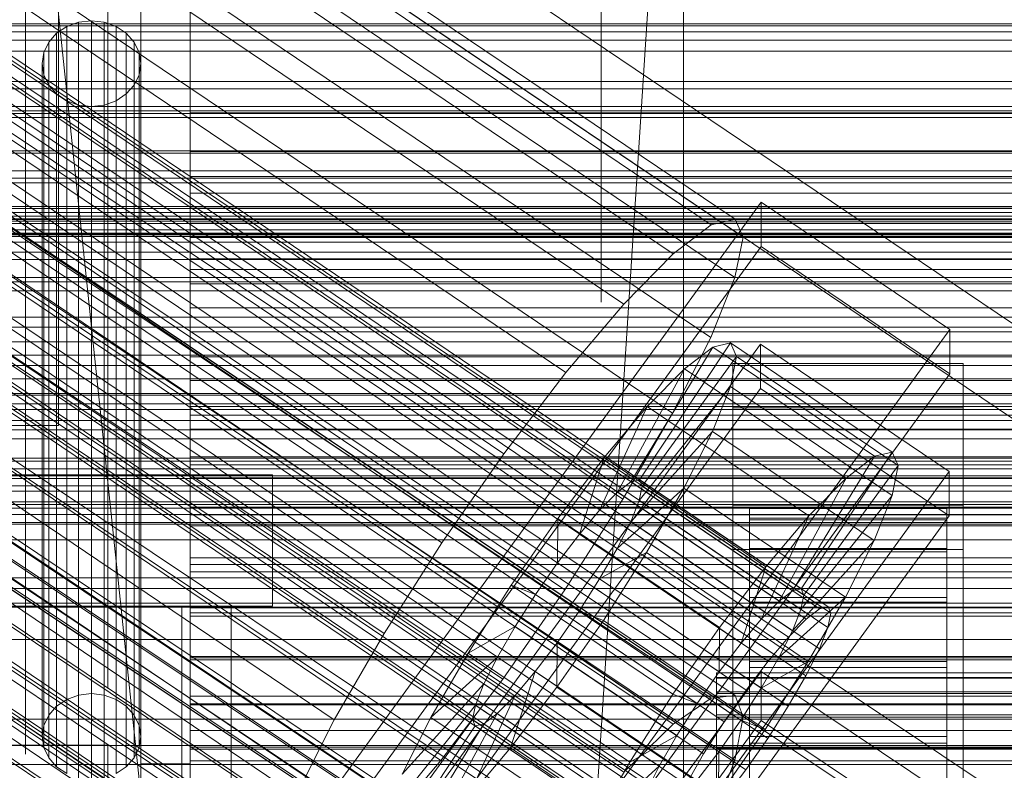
# Model space of a CAD drawing. Header units: millimetres. Extents: x -2233 to 61924, y -68080 to 6847.
# Tile 105 of 256: x -190 to -130, y -34810 to -34764. Entities that reach past the tile are written whole.
import ezdxf

# ---------------------------------------------------------------- set-up
doc = ezdxf.new("R2010")
doc.units = ezdxf.units.MM
for name, color, linetype, lineweight in [('COTAS_O', 1, 'Continuous', 0), ('COTAS_P', 1, 'Continuous', 0), ('frontal_bajante_movil', 7, 'Continuous', 0), ('frontal_C01', 7, 'Continuous', 0), ('frontal_C02', 7, 'Continuous', 0), ('frontal_C03', 7, 'Continuous', 0), ('frontal_C05', 7, 'Continuous', 0), ('frontal_mezcladora', 7, 'Continuous', 0)]:
    doc.layers.add(name, color=color, linetype=linetype, lineweight=lineweight)
doc.dimstyles.new('R19_100', dxfattribs={"dimtxt": 250, "dimasz": 150, "dimexe": 150, "dimexo": 80, "dimgap": 100, "dimtad": 1, "dimtih": 1, "dimtoh": 1, "dimdsep": 46, "dimcen": 0.09, "dimadec": 0, "dimazin": 0, "dimtfac": 1, "dimtdec": 4, "dimtofl": 0, "dimtmove": 0, "dimatfit": 3, "dimfxl": 1, "dimtolj": 1, "dimtzin": 0, "dimarcsym": 0})

# ---------------------------------------------------------------- blocks, each defined once
blk = doc.blocks.new('DIM_R27_48')
at = {"layer": 'COTAS_P'}
for p, q in [((-1750, -34600), (-1600, -34555)), ((2600, -34600), (2450, -34555)), ((-1750, -35500), (-1750, -34600)), ((-1750, -34600), (2600, -34600)), ((-1750, -34600), (-1600, -34645)), ((2600, -34600), (2450, -34645)), ((2600, -35500), (2600, -34600))]:
    blk.add_line(p, q, dxfattribs=at)
blk.add_text('4350 P', height=250, dxfattribs=at).set_placement((425, -34500))
blk = doc.blocks.new('DIM_R27_50')
at = {"layer": 'COTAS_P'}
for p, q in [((1705.784, -34504.945), (1551.897, -34475.895)), ((-194.216, -34704.945), (1705.784, -34504.945)), ((1705.784, -34504.945), (1561.319, -34565.401)), ((1800, -35400), (1705.784, -34504.945)), ((-194.216, -34704.945), (-49.751, -34644.49)), ((-100, -35600), (-194.216, -34704.945)), ((-194.216, -34704.945), (-40.33, -34733.995))]:
    blk.add_line(p, q, dxfattribs=at)
blk.add_text('1910.5 P', height=250, rotation=6.00901, dxfattribs=at).set_placement((745.315, -34505.495))
blk = doc.blocks.new('DIM_R27_54')
at = {"layer": 'COTAS_O'}
for p, q in [((-1850, -34600), (-1850, -35300)), ((-150, -34600), (-150, -35300)), ((-1850, -35300), (-1700, -35255)), ((-150, -35300), (-300, -35255)), ((-150, -35300), (-1850, -35300)), ((-1850, -35300), (-1700, -35345)), ((-150, -35300), (-300, -35345))]:
    blk.add_line(p, q, dxfattribs=at)
blk.add_text('1700 O', height=250, rotation=180, dxfattribs=at).set_placement((-1000, -35400))
blk = doc.blocks.new('DIM_R27_55')
at = {"layer": 'COTAS_O'}
for p, q in [((-650, -33700), (50, -33700)), ((50, -33700), (5, -33850)), ((50, -34900), (50, -33700)), ((50, -33700), (95, -33850)), ((50, -34900), (5, -34750)), ((50, -34900), (95, -34750)), ((-650, -34900), (50, -34900))]:
    blk.add_line(p, q, dxfattribs=at)
blk.add_text('1200 O', height=250, rotation=90, dxfattribs=at).set_placement((-50, -34300))
blk = doc.blocks.new('DIM_R27_56')
at = {"layer": 'COTAS_O'}
for p, q in [((-650, -34200), (-500, -34155)), ((650, -34200), (500, -34155)), ((-650, -34900), (-650, -34200)), ((-650, -34200), (650, -34200)), ((-650, -34200), (-500, -34245)), ((650, -34200), (500, -34245)), ((650, -34900), (650, -34200))]:
    blk.add_line(p, q, dxfattribs=at)
blk.add_text('1300 O', height=250, dxfattribs=at).set_placement((0, -34100))
blk = doc.blocks.new('DIM_R27_61')
at = {"layer": 'COTAS_P'}
for p, q in [((-305, -34680), (395, -34680)), ((395, -34680), (350, -34830)), ((395, -36000), (395, -34680)), ((395, -34680), (440, -34830)), ((395, -36000), (350, -35850)), ((395, -36000), (440, -35850)), ((-305, -36000), (395, -36000))]:
    blk.add_line(p, q, dxfattribs=at)
blk.add_text('1320 P', height=250, rotation=90, dxfattribs=at).set_placement((295, -35340))

msp = doc.modelspace()

# ---------------------------------------------------------------- linework, layer by layer
at = {"layer": 'frontal_bajante_movil'}
for p, q in [((-183, -34680), (-183, -35227.232)), ((-183, -34809.578), (-183, -34680)), ((-180, -35227.232), (-180, -34680)), ((-180, -34680), (-180, -34809.578)), ((-183, -35230.051), (-183, -34682.819)), ((-187.5, -34764.741), (-186.776, -34764.481)), ((-186.776, -34764.481), (-186, -34764.392)), ((-186.776, -34764.481), (-186.776, -34805.4)), ((-186, -34764.392), (-185.224, -34764.481)), ((-186, -34764.392), (-186, -34805.311)), ((-185.224, -34764.481), (-184.5, -34764.741)), ((-185.224, -34764.481), (-185.224, -34805.4)), ((-188.598, -34765.696), (-188.121, -34765.156)), ((-188.121, -34765.156), (-187.5, -34764.741)), ((-188.121, -34765.156), (-188.121, -34806.075)), ((-187.5, -34764.741), (-187.5, -34805.66)), ((-184.5, -34764.741), (-183.879, -34765.156)), ((-184.5, -34764.741), (-184.5, -34805.66)), ((-183.879, -34765.156), (-183.402, -34765.696)), ((-183.879, -34765.156), (-183.879, -34806.075)), ((-188.898, -34766.325), (-188.598, -34765.696)), ((-188.598, -34765.696), (-188.598, -34806.615)), ((-183.402, -34765.696), (-183.102, -34766.325)), ((-183.402, -34765.696), (-183.402, -34806.615)), ((-189, -34767), (-188.898, -34766.325)), ((-188.898, -34766.325), (-188.898, -34807.244)), ((-183.102, -34766.325), (-183, -34767)), ((-183.102, -34766.325), (-183.102, -34807.244)), ((-188.898, -34767.675), (-189, -34767)), ((-189, -34807.919), (-189, -34767)), ((-183, -34767), (-183.102, -34767.675)), ((-183, -34767), (-183, -34807.919)), ((-188.598, -34768.304), (-188.898, -34767.675)), ((-188.898, -34767.675), (-188.898, -34808.594)), ((-183.102, -34767.675), (-183.402, -34768.304)), ((-183.102, -34767.675), (-183.102, -34808.594)), ((-188.121, -34768.844), (-188.598, -34768.304)), ((-188.598, -34768.304), (-188.598, -34809.223)), ((-187.5, -34769.259), (-188.121, -34768.844)), ((-188.121, -34768.844), (-188.121, -34809.763)), ((-183.879, -34768.844), (-184.5, -34769.259)), ((-183.402, -34768.304), (-183.879, -34768.844)), ((-183.879, -34768.844), (-183.879, -34809.763)), ((-183.402, -34768.304), (-183.402, -34809.223)), ((-186.776, -34769.519), (-187.5, -34769.259)), ((-187.5, -34769.259), (-187.5, -34810.178)), ((-184.5, -34769.259), (-185.224, -34769.519)), ((-184.5, -34769.259), (-184.5, -34810.178)), ((-186, -34769.608), (-186.776, -34769.519)), ((-186.776, -34769.519), (-186.776, -34810.438)), ((-185.224, -34769.519), (-186, -34769.608)), ((-186, -34769.608), (-186, -34810.527)), ((-185.224, -34769.519), (-185.224, -34810.438)), ((-180, -34770), (220, -34770)), ((-180, -34772.344), (-180, -34770)), ((-180, -34773.857), (-180, -34770)), ((220, -34772.344), (-180, -34772.344)), ((-180, -34772.344), (-180, -34776.696)), ((-180, -34774.881), (-180, -34772.344)), ((-180, -34773.857), (-180, -34776.696)), ((220, -34773.857), (-180, -34773.857)), ((-180, -34775.785), (-180, -34773.857)), ((220, -34774.881), (-180, -34774.881)), ((-180, -34774.881), (-180, -34779.528)), ((-180, -34777.578), (-180, -34774.881)), ((-180, -34775.785), (-180, -34778.872)), ((220, -34775.785), (-180, -34775.785)), ((-180, -34776.696), (220, -34776.696)), ((-180, -34776.696), (-180, -34778.872)), ((-180, -34776.696), (-180, -34779.528)), ((220, -34777.578), (-180, -34777.578)), ((-180, -34777.578), (-180, -34782.414)), ((-180, -34780.398), (-180, -34777.578)), ((-180, -34778.872), (220, -34778.872)), ((-180, -34778.872), (-180, -34781.851)), ((-180, -34779.528), (220, -34779.528)), ((-180, -34779.528), (-180, -34781.851)), ((-180, -34779.528), (-180, -34782.414)), ((220, -34780.398), (-180, -34780.398)), ((-180, -34780.398), (-180, -34785.366)), ((-180, -34783.305), (-180, -34780.398)), ((-180, -34781.851), (220, -34781.851)), ((-180, -34781.851), (-180, -34784.832)), ((-180, -34782.414), (220, -34782.414)), ((-180, -34782.414), (-180, -34784.832)), ((-180, -34782.414), (-180, -34785.366)), ((220, -34783.305), (-180, -34783.305)), ((-180, -34783.305), (-180, -34788.371)), ((-180, -34786.265), (-180, -34783.305)), ((-180, -34784.832), (220, -34784.832)), ((-180, -34784.832), (-180, -34787.85)), ((-180, -34785.366), (220, -34785.366)), ((-180, -34785.366), (-180, -34787.85)), ((-180, -34785.366), (-180, -34788.371)), ((220, -34786.265), (-180, -34786.265)), ((-180, -34786.265), (-180, -34791.407)), ((-180, -34789.241), (-180, -34786.265)), ((-180, -34787.85), (220, -34787.85)), ((-180, -34787.85), (-180, -34790.904)), ((-180, -34788.371), (220, -34788.371)), ((-180, -34788.371), (-180, -34790.904)), ((-180, -34788.371), (-180, -34791.407)), ((220, -34789.241), (-180, -34789.241)), ((-180, -34789.241), (-180, -34794.446)), ((-180, -34792.199), (-180, -34789.241)), ((-180, -34790.904), (220, -34790.904)), ((-180, -34790.904), (-180, -34793.979)), ((-180, -34791.407), (220, -34791.407)), ((-180, -34791.407), (-180, -34793.979)), ((-180, -34791.407), (-180, -34794.446)), ((220, -34792.199), (-180, -34792.199)), ((-180, -34792.199), (-180, -34797.457)), ((-180, -34795.102), (-180, -34792.199)), ((-180, -34793.979), (220, -34793.979)), ((-180, -34793.979), (-180, -34797.049)), ((-180, -34794.446), (220, -34794.446)), ((-180, -34794.446), (-180, -34797.049)), ((-180, -34794.446), (-180, -34797.457)), ((220, -34795.102), (-180, -34795.102)), ((-180, -34795.102), (-180, -34800.407)), ((-180, -34797.915), (-180, -34795.102)), ((-180, -34797.049), (220, -34797.049)), ((-180, -34797.049), (-180, -34800.086)), ((-180, -34797.457), (220, -34797.457)), ((-180, -34797.457), (-180, -34800.086)), ((-180, -34797.457), (-180, -34800.407)), ((220, -34797.915), (-180, -34797.915)), ((-180, -34797.915), (-180, -34803.263)), ((-180, -34800.603), (-180, -34797.915)), ((-180, -34800.086), (220, -34800.086)), ((-180, -34800.086), (-180, -34803.059)), ((-180, -34800.407), (220, -34800.407)), ((-180, -34800.407), (-180, -34803.059)), ((-180, -34800.407), (-180, -34803.263)), ((220, -34800.603), (-180, -34800.603)), ((-180, -34800.603), (-180, -34805.992)), ((-180, -34803.13), (-180, -34800.603)), ((-180, -34803.059), (220, -34803.059)), ((-180, -34803.059), (-180, -34805.937)), ((220, -34803.13), (-180, -34803.13)), ((-180, -34803.13), (-180, -34808.56)), ((-180, -34805.461), (-180, -34803.13)), ((-180, -34803.263), (220, -34803.263)), ((-180, -34803.263), (-180, -34805.937)), ((-180, -34803.263), (-180, -34805.992)), ((-186, -34805.311), (-186.776, -34805.4)), ((-185.224, -34805.4), (-186, -34805.311)), ((-187.5, -34805.66), (-188.121, -34806.075)), ((-186.776, -34805.4), (-187.5, -34805.66)), ((-184.5, -34805.66), (-185.224, -34805.4)), ((-183.879, -34806.075), (-184.5, -34805.66)), ((220, -34805.461), (-180, -34805.461)), ((-180, -34805.461), (-180, -34810.934)), ((-180, -34807.56), (-180, -34805.461)), ((-180, -34805.937), (220, -34805.937)), ((-180, -34805.937), (-180, -34808.687)), ((-180, -34805.992), (220, -34805.992)), ((-180, -34805.992), (-180, -34808.687)), ((-180, -34805.992), (-180, -34808.56)), ((-188.121, -34806.075), (-188.598, -34806.615)), ((-183.402, -34806.615), (-183.879, -34806.075)), ((-188.598, -34806.615), (-188.898, -34807.244)), ((-183.102, -34807.244), (-183.402, -34806.615)), ((-188.898, -34807.244), (-189, -34807.919)), ((-183, -34807.919), (-183.102, -34807.244)), ((220, -34807.56), (-180, -34807.56)), ((-180, -34807.56), (-180, -34813.079)), ((-180, -34809.391), (-180, -34807.56)), ((-189, -34807.919), (-188.898, -34808.594)), ((-183.102, -34808.594), (-183, -34807.919)), ((-215, -34808.457), (-185, -34808.457)), ((-188.898, -34808.594), (-188.598, -34809.223)), ((-185, -34808.457), (-185, -35355.689)), ((-185, -34808.457), (-185, -34846.045)), ((-183.402, -34809.223), (-183.102, -34808.594)), ((-180, -34808.56), (220, -34808.56)), ((-180, -34808.56), (-180, -34811.275)), ((-180, -34808.56), (-180, -34810.934)), ((-180, -34808.687), (220, -34808.687)), ((-180, -34808.687), (-180, -34811.275)), ((-188.598, -34809.223), (-188.121, -34809.763)), ((-183.879, -34809.763), (-183.402, -34809.223)), ((-183, -35356.81), (-183, -34809.578)), ((-180, -34809.578), (-183, -34809.578)), ((220, -34809.391), (-180, -34809.391)), ((-180, -34809.391), (-180, -34814.964)), ((-180, -34810.919), (-180, -34809.391)), ((-180, -34809.578), (-180, -35356.81)), ((-188.121, -34809.763), (-187.5, -34810.178)), ((-184.5, -34810.178), (-183.879, -34809.763))]:
    msp.add_line(p, q, dxfattribs=at)
at = {"layer": 'frontal_C01'}
for p, q in [((-331.181, -34652.123), (-146.872, -34776.458)), ((-332.629, -34652.472), (-148.32, -34776.807)), ((-330.692, -34653.213), (-146.383, -34777.548)), ((-334.938, -34654.237), (-150.629, -34778.572)), ((-331.197, -34655.668), (-146.887, -34780.003)), ((-355.53, -34655.937), (-141.731, -34800.166)), ((-355.017, -34655.814), (-141.218, -34800.042)), ((-354.844, -34656.2), (-141.045, -34800.428)), ((-356.348, -34656.563), (-142.549, -34800.791)), ((-355.022, -34657.07), (-141.224, -34801.298)), ((-337.95, -34657.298), (-153.641, -34781.633)), ((-357.415, -34657.647), (-143.617, -34801.875)), ((-355.541, -34658.364), (-141.742, -34802.592)), ((-358.659, -34659.117), (-144.861, -34803.345)), ((-332.659, -34659.321), (-148.35, -34783.655)), ((-356.363, -34659.994), (-142.565, -34804.223)), ((-146.196, -34805.099), (-359.995, -34660.871)), ((-341.461, -34661.445), (-157.152, -34785.78)), ((-357.434, -34661.85), (-143.635, -34806.078)), ((-361.332, -34662.791), (-147.533, -34807.019)), ((-358.68, -34663.804), (-144.881, -34808.033)), ((-334.981, -34663.922), (-150.672, -34788.257)), ((-362.578, -34664.745), (-148.779, -34808.973)), ((-360.017, -34665.724), (-146.218, -34809.952)), ((-160.922, -34790.731), (-345.231, -34666.396)), ((-363.648, -34666.6), (-149.85, -34810.829)), ((-361.352, -34667.478), (-147.554, -34811.707)), ((-364.471, -34668.231), (-150.672, -34812.459)), ((-362.596, -34668.948), (-148.798, -34813.176)), ((-338.003, -34669.159), (-153.694, -34793.494)), ((-364.989, -34669.525), (-151.191, -34813.754)), ((-363.664, -34670.032), (-149.865, -34814.26)), ((-365.168, -34670.395), (-151.369, -34814.623)), ((-364.482, -34670.657), (-150.683, -34814.886)), ((-364.995, -34670.781), (-151.196, -34815.01)), ((-349.002, -34671.814), (-164.693, -34796.149)), ((-341.52, -34674.675), (-157.211, -34799.009)), ((-352.519, -34677.329), (-168.21, -34801.664)), ((-345.291, -34680.092), (-160.982, -34804.427)), ((-355.541, -34682.566), (-171.232, -34806.901)), ((-349.061, -34685.044), (-164.752, -34809.378)), ((-357.863, -34687.168), (-173.554, -34811.502)), ((-352.572, -34689.191), (-168.263, -34813.525)), ((-359.326, -34690.82), (-175.016, -34815.155)), ((-355.584, -34692.251), (-171.275, -34816.586)), ((-359.83, -34693.275), (-175.521, -34817.61)), ((-357.893, -34694.016), (-173.584, -34818.351)), ((-359.341, -34694.365), (-175.032, -34818.7)), ((-130, -34782.805), (-228.298, -34716.493)), ((-228.298, -34722.274), (-130, -34788.585)), ((-311.15, -34764.573), (311.15, -34764.573)), ((-311.15, -34765.066), (311.15, -34765.066)), ((-311.15, -34769.878), (311.15, -34769.878)), ((-311.15, -34770.281), (311.15, -34770.281)), ((-311.15, -34773.974), (311.15, -34773.974)), ((-311.15, -34774.258), (311.15, -34774.258)), ((-172.809, -34813.291), (-145.277, -34775.436)), ((-145.289, -34778.132), (-145.277, -34775.436)), ((-145.277, -34775.436), (-133.809, -34783.173)), ((-311.15, -34776.58), (311.15, -34776.58)), ((-148.32, -34776.807), (-146.872, -34776.458)), ((-146.872, -34776.458), (-146.383, -34777.548)), ((-311.15, -34776.727), (311.15, -34776.727)), ((-150.629, -34778.572), (-148.32, -34776.807)), ((-311.15, -34777.519), (311.15, -34777.519)), ((-146.383, -34777.548), (-146.887, -34780.003)), ((-145.289, -34778.132), (-172.821, -34815.987)), ((-133.821, -34785.869), (-145.289, -34778.132)), ((-153.641, -34781.633), (-150.629, -34778.572)), ((-146.887, -34780.003), (-148.35, -34783.655)), ((-157.152, -34785.78), (-153.641, -34781.633)), ((-133.809, -34783.173), (-161.341, -34821.027)), ((-133.809, -34783.173), (-133.821, -34785.869)), ((-148.35, -34783.655), (-150.672, -34788.257)), ((-172.847, -34821.918), (-145.315, -34784.064)), ((-153.199, -34792.429), (-148.226, -34784.251)), ((-152.686, -34792.305), (-147.143, -34783.99)), ((-148.226, -34784.251), (-149.953, -34785.572)), ((-147.143, -34783.99), (-148.226, -34784.251)), ((-148.226, -34784.251), (-138.396, -34790.883)), ((-147.143, -34783.99), (-137.313, -34790.621)), ((-146.777, -34784.805), (-147.143, -34783.99)), ((-145.327, -34786.76), (-145.315, -34784.064)), ((-145.315, -34784.064), (-133.847, -34791.8)), ((-152.513, -34792.692), (-146.777, -34784.805)), ((-147.155, -34786.642), (-146.777, -34784.805)), ((-146.777, -34784.805), (-136.948, -34791.436)), ((-154.017, -34793.055), (-149.953, -34785.572)), ((-149.953, -34785.572), (-152.207, -34787.861)), ((-149.953, -34785.572), (-140.123, -34792.203)), ((-147, -34787.931), (-147, -34785.235)), ((-147, -34785.235), (-133, -34785.235)), ((-147, -34831.457), (-147, -34785.235)), ((-133, -34785.235), (-133, -34787.931)), ((-133, -34785.235), (-133, -34831.457)), ((-161.353, -34823.723), (-133.821, -34785.869)), ((-160.922, -34790.731), (-157.152, -34785.78)), ((-145.327, -34786.76), (-172.859, -34824.614)), ((-152.692, -34793.561), (-147.155, -34786.642)), ((-148.249, -34789.374), (-147.155, -34786.642)), ((-147.155, -34786.642), (-137.325, -34793.273)), ((-133.859, -34794.496), (-145.327, -34786.76)), ((-155.085, -34794.139), (-152.207, -34787.861)), ((-152.207, -34787.861), (-154.833, -34790.963)), ((-152.207, -34787.861), (-142.377, -34794.492)), ((-133, -34787.931), (-147, -34787.931)), ((-147, -34787.931), (-147, -34834.153)), ((-133, -34834.153), (-133, -34787.931)), ((-150.672, -34788.257), (-153.694, -34793.494)), ((-153.21, -34794.856), (-148.249, -34789.374)), ((-149.985, -34792.816), (-148.249, -34789.374)), ((-148.249, -34789.374), (-138.419, -34796.005)), ((-164.693, -34796.149), (-160.922, -34790.731)), ((-154.833, -34790.963), (-157.653, -34794.667)), ((-156.329, -34795.608), (-154.833, -34790.963)), ((-154.833, -34790.963), (-145.003, -34797.594)), ((-138.396, -34790.883), (-143.369, -34799.06)), ((-137.313, -34790.621), (-142.856, -34798.937)), ((-140.123, -34792.203), (-138.396, -34790.883)), ((-138.396, -34790.883), (-137.313, -34790.621)), ((-137.313, -34790.621), (-136.948, -34791.436)), ((-136.948, -34791.436), (-142.683, -34799.323)), ((-136.948, -34791.436), (-137.325, -34793.273)), ((-133.847, -34791.8), (-161.379, -34829.655)), ((-140.123, -34792.203), (-144.188, -34799.686)), ((-142.377, -34794.492), (-140.123, -34792.203)), ((-133.847, -34791.8), (-133.859, -34794.496)), ((-154.033, -34796.486), (-149.985, -34792.816)), ((-154.017, -34793.055), (-153.199, -34792.429)), ((-153.199, -34792.429), (-152.686, -34792.305)), ((-143.369, -34799.06), (-153.199, -34792.429)), ((-152.513, -34792.692), (-152.692, -34793.561)), ((-142.856, -34798.937), (-152.686, -34792.305)), ((-152.686, -34792.305), (-152.513, -34792.692)), ((-142.683, -34799.323), (-152.513, -34792.692)), ((-152.246, -34796.734), (-149.985, -34792.816)), ((-149.985, -34792.816), (-140.156, -34799.447)), ((-155.085, -34794.139), (-154.017, -34793.055)), ((-144.188, -34799.686), (-154.017, -34793.055)), ((-137.325, -34793.273), (-142.862, -34800.193)), ((-137.325, -34793.273), (-138.419, -34796.005)), ((-153.694, -34793.494), (-157.211, -34799.009)), ((-152.692, -34793.561), (-153.21, -34794.856)), ((-142.862, -34800.193), (-152.692, -34793.561)), ((-147, -34796.558), (-147, -34793.862)), ((-147, -34793.862), (-133, -34793.862)), ((-147, -34840.085), (-147, -34793.862)), ((-133, -34793.862), (-133, -34796.558)), ((-133, -34793.862), (-133, -34840.085)), ((-161.391, -34832.351), (-133.859, -34794.496)), ((-156.329, -34795.608), (-155.085, -34794.139)), ((-145.255, -34800.77), (-155.085, -34794.139)), ((-146, -34804.045), (-146, -34794.046)), ((-146, -34794.046), (-146, -34794.638)), ((-146, -34794.046), (-134, -34794.046)), ((-146, -34794.748), (-146, -34794.046)), ((-142.377, -34794.492), (-145.255, -34800.77)), ((-145.003, -34797.594), (-142.377, -34794.492)), ((-134, -34794.638), (-134, -34794.046)), ((-134, -34794.046), (-134, -34804.045)), ((-134, -34794.046), (-134, -34794.748)), ((-157.653, -34794.667), (-160.474, -34798.719)), ((-157.653, -34794.667), (-157.665, -34797.363)), ((-147.823, -34801.298), (-157.653, -34794.667)), ((-153.21, -34794.856), (-154.033, -34796.486)), ((-143.38, -34801.487), (-153.21, -34794.856)), ((-146, -34804.326), (-146, -34794.638)), ((-146, -34794.638), (-146, -34796.485)), ((-146, -34794.638), (-134, -34794.638)), ((-146, -34804.378), (-146, -34794.748)), ((-146, -34794.748), (-134, -34794.748)), ((-146, -34796.698), (-146, -34794.748)), ((-134, -34796.485), (-134, -34794.638)), ((-134, -34794.638), (-134, -34804.326)), ((-134, -34794.748), (-134, -34804.378)), ((-134, -34794.748), (-134, -34796.698)), ((-157.665, -34797.363), (-156.329, -34795.608)), ((-146.499, -34802.24), (-156.329, -34795.608)), ((-168.21, -34801.664), (-164.693, -34796.149)), ((-138.419, -34796.005), (-143.38, -34801.487)), ((-138.419, -34796.005), (-140.156, -34799.447)), ((-154.033, -34796.486), (-155.103, -34798.342)), ((-155.103, -34798.342), (-152.246, -34796.734)), ((-154.877, -34800.859), (-152.246, -34796.734)), ((-144.203, -34803.117), (-154.033, -34796.486)), ((-152.246, -34796.734), (-142.416, -34803.365)), ((-133, -34796.558), (-147, -34796.558)), ((-147, -34796.558), (-147, -34842.781)), ((-146, -34805.201), (-146, -34796.485)), ((-146, -34796.485), (-146, -34799.46)), ((-146, -34796.485), (-134, -34796.485)), ((-146, -34805.301), (-146, -34796.698)), ((-146, -34796.698), (-134, -34796.698)), ((-146, -34799.761), (-146, -34796.698)), ((-134, -34799.46), (-134, -34796.485)), ((-134, -34796.485), (-134, -34805.201)), ((-134, -34796.698), (-134, -34805.301)), ((-134, -34796.698), (-134, -34799.761)), ((-133, -34842.781), (-133, -34796.558)), ((-159.001, -34799.282), (-157.665, -34797.363)), ((-157.665, -34797.363), (-147.835, -34803.994)), ((-147.823, -34801.298), (-145.003, -34797.594)), ((-145.003, -34797.594), (-146.499, -34802.24)), ((-160.474, -34798.719), (-163.105, -34802.845)), ((-159.001, -34799.282), (-160.474, -34798.719)), ((-160.474, -34798.719), (-150.644, -34805.351)), ((-155.103, -34798.342), (-156.35, -34800.296)), ((-145.274, -34804.973), (-155.103, -34798.342)), ((-157.211, -34799.009), (-160.982, -34804.427)), ((-160.247, -34801.237), (-159.001, -34799.282)), ((-149.171, -34805.914), (-159.001, -34799.282)), ((-143.369, -34799.06), (-144.188, -34799.686)), ((-142.856, -34798.937), (-143.369, -34799.06)), ((-142.862, -34800.193), (-142.683, -34799.323)), ((-142.683, -34799.323), (-142.856, -34798.937)), ((-146, -34806.61), (-146, -34799.46)), ((-146, -34799.46), (-146, -34803.361)), ((-146, -34799.46), (-134, -34799.46)), ((-146, -34806.752), (-146, -34799.761)), ((-146, -34799.761), (-134, -34799.761)), ((-146, -34803.73), (-146, -34799.761)), ((-144.188, -34799.686), (-145.255, -34800.77)), ((-140.156, -34799.447), (-144.203, -34803.117)), ((-140.156, -34799.447), (-142.416, -34803.365)), ((-134, -34803.361), (-134, -34799.46)), ((-134, -34799.46), (-134, -34806.61)), ((-134, -34799.761), (-134, -34806.752)), ((-134, -34799.761), (-134, -34803.73)), ((-156.35, -34800.296), (-157.686, -34802.216)), ((-156.35, -34800.296), (-154.877, -34800.859)), ((-146.52, -34806.927), (-156.35, -34800.296)), ((-143.38, -34801.487), (-142.862, -34800.193)), ((-142.549, -34800.791), (-141.731, -34800.166)), ((-141.731, -34800.166), (-141.218, -34800.042)), ((-141.045, -34800.428), (-141.224, -34801.298)), ((-141.218, -34800.042), (-141.045, -34800.428)), ((-157.698, -34804.912), (-154.877, -34800.859)), ((-154.877, -34800.859), (-145.047, -34807.49)), ((-145.255, -34800.77), (-146.499, -34802.24)), ((-143.617, -34801.875), (-142.549, -34800.791)), ((-171.232, -34806.901), (-168.21, -34801.664)), ((-160.247, -34801.237), (-163.105, -34802.845)), ((-161.318, -34803.092), (-160.247, -34801.237)), ((-150.417, -34807.868), (-160.247, -34801.237)), ((-150.644, -34805.351), (-147.823, -34801.298)), ((-147.835, -34803.994), (-147.823, -34801.298)), ((-144.203, -34803.117), (-143.38, -34801.487)), ((-141.224, -34801.298), (-141.742, -34802.592)), ((-157.686, -34802.216), (-159.022, -34803.97)), ((-157.686, -34802.216), (-157.698, -34804.912)), ((-147.856, -34808.847), (-157.686, -34802.216)), ((-146.499, -34802.24), (-147.835, -34803.994)), ((-144.861, -34803.345), (-143.617, -34801.875)), ((-163.105, -34802.845), (-165.365, -34806.762)), ((-163.105, -34802.845), (-153.275, -34809.476)), ((-141.742, -34802.592), (-142.565, -34804.223)), ((-161.318, -34803.092), (-165.365, -34806.762)), ((-162.14, -34804.723), (-161.318, -34803.092)), ((-151.488, -34809.723), (-161.318, -34803.092)), ((-146.196, -34805.099), (-144.861, -34803.345)), ((-146, -34808.458), (-146, -34803.361)), ((-146, -34803.361), (-146, -34807.922)), ((-146, -34803.361), (-134, -34803.361)), ((-145.274, -34804.973), (-144.203, -34803.117)), ((-142.416, -34803.365), (-145.274, -34804.973)), ((-142.416, -34803.365), (-145.047, -34807.49)), ((-134, -34807.922), (-134, -34803.361)), ((-134, -34803.361), (-134, -34808.458)), ((-159.022, -34803.97), (-160.518, -34808.616)), ((-159.022, -34803.97), (-160.266, -34805.44)), ((-149.192, -34810.601), (-159.022, -34803.97)), ((-147.835, -34803.994), (-149.171, -34805.914)), ((-148, -34804.378), (-148, -34804.045)), ((-148, -34804.045), (-148, -34804.326)), ((-148, -34804.045), (148, -34804.045)), ((-146, -34808.632), (-146, -34803.73)), ((-146, -34803.73), (-134, -34803.73)), ((-146, -34808.333), (-146, -34803.73)), ((-146, -34804.326), (-146, -34804.045)), ((-134, -34804.045), (-146, -34804.045)), ((-146, -34804.045), (-146, -34804.378)), ((-134, -34803.73), (-134, -34808.632)), ((-134, -34803.73), (-134, -34808.333)), ((-134, -34804.045), (-134, -34804.326)), ((-134, -34804.378), (-134, -34804.045)), ((-162.14, -34804.723), (-167.102, -34810.205)), ((-160.982, -34804.427), (-164.752, -34809.378)), ((-162.659, -34806.017), (-162.14, -34804.723)), ((-152.311, -34811.354), (-162.14, -34804.723)), ((-148, -34804.326), (-148, -34805.201)), ((-148, -34804.326), (148, -34804.326)), ((-148, -34805.301), (-148, -34804.378)), ((-148, -34804.378), (148, -34804.378)), ((-146, -34805.201), (-146, -34804.326)), ((-134, -34804.326), (-146, -34804.326)), ((-134, -34804.378), (-146, -34804.378)), ((-146, -34804.378), (-146, -34805.301)), ((-142.565, -34804.223), (-143.635, -34806.078)), ((-134, -34804.326), (-134, -34805.201)), ((-134, -34805.301), (-134, -34804.378)), ((-160.518, -34808.616), (-157.698, -34804.912)), ((-157.698, -34804.912), (-147.868, -34811.543)), ((-153.275, -34809.476), (-150.644, -34805.351)), ((-150.644, -34805.351), (-149.171, -34805.914)), ((-148, -34805.201), (-148, -34806.61)), ((-148, -34805.201), (148, -34805.201)), ((-148, -34806.752), (-148, -34805.301)), ((-148, -34805.301), (148, -34805.301)), ((-147.533, -34807.019), (-146.196, -34805.099)), ((-146.52, -34806.927), (-145.274, -34804.973)), ((-146, -34806.61), (-146, -34805.201)), ((-134, -34805.201), (-146, -34805.201)), ((-134, -34805.301), (-146, -34805.301)), ((-146, -34805.301), (-146, -34806.752)), ((-134, -34805.201), (-134, -34806.61)), ((-134, -34806.752), (-134, -34805.301)), ((-160.266, -34805.44), (-163.144, -34811.718)), ((-160.266, -34805.44), (-161.333, -34806.524)), ((-150.436, -34812.071), (-160.266, -34805.44)), ((-149.171, -34805.914), (-150.417, -34807.868)), ((-162.659, -34806.017), (-168.196, -34812.937)), ((-161.333, -34806.524), (-165.397, -34814.007)), ((-162.837, -34806.887), (-162.659, -34806.017)), ((-152.829, -34812.648), (-162.659, -34806.017)), ((-161.333, -34806.524), (-162.151, -34807.149)), ((-151.503, -34813.155), (-161.333, -34806.524)), ((-143.635, -34806.078), (-144.881, -34808.033)), ((-173.554, -34811.502), (-171.232, -34806.901)), ((-162.837, -34806.887), (-168.573, -34814.773)), ((-162.151, -34807.149), (-167.125, -34815.327)), ((-165.365, -34806.762), (-167.102, -34810.205)), ((-165.365, -34806.762), (-155.535, -34813.394)), ((-162.664, -34807.273), (-162.837, -34806.887)), ((-153.008, -34813.518), (-162.837, -34806.887)), ((-162.151, -34807.149), (-162.664, -34807.273)), ((-152.321, -34813.781), (-162.151, -34807.149)), ((-148.779, -34808.973), (-147.533, -34807.019)), ((-148, -34806.61), (-148, -34808.458)), ((-148, -34806.61), (148, -34806.61)), ((-148, -34808.632), (-148, -34806.752)), ((-148, -34806.752), (148, -34806.752)), ((-147.856, -34808.847), (-146.52, -34806.927)), ((-145.047, -34807.49), (-146.52, -34806.927)), ((-146, -34808.458), (-146, -34806.61)), ((-134, -34806.61), (-146, -34806.61)), ((-134, -34806.752), (-146, -34806.752)), ((-146, -34806.752), (-146, -34808.632)), ((-134, -34806.61), (-134, -34808.458)), ((-134, -34808.632), (-134, -34806.752)), ((-162.664, -34807.273), (-168.208, -34815.589)), ((-152.835, -34813.904), (-162.664, -34807.273)), ((-145.047, -34807.49), (-147.868, -34811.543)), ((-153.275, -34809.476), (-150.417, -34807.868)), ((-150.417, -34807.868), (-151.488, -34809.723)), ((-144.881, -34808.033), (-146.218, -34809.952)), ((-146, -34807.922), (-146, -34810.618)), ((-134, -34807.922), (-146, -34807.922)), ((-146, -34807.922), (-146, -34812.832)), ((-146, -34810.813), (-146, -34808.333)), ((-146, -34808.333), (-134, -34808.333)), ((-146, -34813.258), (-146, -34808.333)), ((-134, -34810.618), (-134, -34807.922)), ((-134, -34812.832), (-134, -34807.922)), ((-134, -34808.333), (-134, -34810.813)), ((-134, -34808.333), (-134, -34813.258)), ((-163.144, -34811.718), (-160.518, -34808.616)), ((-160.518, -34808.616), (-150.688, -34815.247)), ((-149.85, -34810.829), (-148.779, -34808.973)), ((-149.192, -34810.601), (-147.856, -34808.847)), ((-148, -34808.458), (-148, -34810.618)), ((-148, -34808.458), (148, -34808.458)), ((-148, -34810.813), (-148, -34808.632)), ((-148, -34808.632), (148, -34808.632)), ((-147.868, -34811.543), (-147.856, -34808.847)), ((-146, -34810.618), (-146, -34808.458)), ((-134, -34808.458), (-146, -34808.458)), ((-134, -34808.632), (-146, -34808.632)), ((-146, -34808.632), (-146, -34810.813)), ((-134, -34808.458), (-134, -34810.618)), ((-134, -34810.813), (-134, -34808.632)), ((-164.752, -34809.378), (-168.263, -34813.525)), ((-155.535, -34813.394), (-153.275, -34809.476)), ((-155.535, -34813.394), (-151.488, -34809.723)), ((-151.488, -34809.723), (-152.311, -34811.354)), ((-146.218, -34809.952), (-147.554, -34811.707))]:
    msp.add_line(p, q, dxfattribs=at)
at = {"layer": 'frontal_C02'}
for p, q in [((-332.629, -34682.337), (-148.32, -34805.591)), ((-331.181, -34682.179), (-146.872, -34805.433)), ((-330.692, -34683.462), (-146.383, -34806.716)), ((-334.938, -34683.924), (-150.629, -34807.179)), ((-355.53, -34686.023), (-141.731, -34828.998)), ((-355.017, -34685.967), (-141.218, -34828.942)), ((-331.197, -34686.098), (-146.887, -34809.352)), ((-356.348, -34686.585), (-142.549, -34829.561)), ((-354.844, -34686.421), (-141.045, -34829.397)), ((-337.95, -34686.833), (-153.641, -34810.088)), ((-355.022, -34687.355), (-141.224, -34830.331)), ((-357.415, -34687.616), (-143.617, -34830.591)), ((-358.659, -34689.045), (-144.861, -34832.02)), ((-355.541, -34688.705), (-141.742, -34831.681)), ((-356.363, -34690.379), (-142.565, -34833.354)), ((-332.659, -34689.907), (-148.35, -34813.162)), ((-146.196, -34833.75), (-359.995, -34690.774)), ((-341.461, -34690.866), (-157.152, -34814.12)), ((-357.434, -34692.262), (-143.635, -34835.238)), ((-361.332, -34692.687), (-147.533, -34835.662)), ((-362.578, -34694.652), (-148.779, -34837.627)), ((-358.68, -34694.227), (-144.881, -34837.202)), ((-334.981, -34694.63), (-150.672, -34817.885)), ((-160.922, -34819.001), (-345.231, -34695.747)), ((-360.017, -34696.139), (-146.218, -34839.115)), ((-338.003, -34699.946), (-153.694, -34823.2)), ((-349.002, -34701.144), (-164.693, -34824.398)), ((-341.52, -34705.491), (-157.211, -34828.745)), ((-130, -34811.926), (-228.298, -34746.19)), ((-228.298, -34751.921), (-130, -34817.656)), ((430, -34772.309), (-430, -34772.309)), ((430, -34777.309), (-430, -34777.309)), ((-172.809, -34841.499), (-145.277, -34803.977)), ((-145.289, -34806.957), (-145.277, -34803.977)), ((-145.277, -34803.977), (-133.809, -34811.646)), ((-150.629, -34807.179), (-148.32, -34805.591)), ((-148.32, -34805.591), (-146.872, -34805.433)), ((-146.872, -34805.433), (-146.383, -34806.716)), ((-145.289, -34806.957), (-172.821, -34844.48)), ((-153.641, -34810.088), (-150.629, -34807.179)), ((-146.383, -34806.716), (-146.887, -34809.352)), ((-133.821, -34814.626), (-145.289, -34806.957)), ((-146.887, -34809.352), (-148.35, -34813.162))]:
    msp.add_line(p, q, dxfattribs=at)
at = {"layer": 'frontal_C03'}
for p, q in [((1250, -34764.703), (-1250, -34764.703)), ((1250, -34765.584), (-1250, -34765.584)), ((1250, -34766.237), (-1250, -34766.237)), ((-1250, -34768.083), (1250, -34768.083)), ((1250, -34768.545), (-1250, -34768.545)), ((-1250, -34769.602), (1250, -34769.602)), ((-1250, -34770.038), (1250, -34770.038)), ((1250, -34772.454), (-1250, -34772.454)), ((1250, -34773.512), (-1250, -34773.512)), ((-1268, -34776.056), (1268, -34776.056)), ((-1250, -34775.683), (1250, -34775.683)), ((1250, -34775.819), (-1250, -34775.819)), ((-1268, -34776.28), (1268, -34776.28)), ((-1268, -34776.445), (1268, -34776.445)), ((1250, -34776.473), (-1250, -34776.473)), ((-1268, -34777.102), (1268, -34777.102)), ((-1268, -34777.42), (1268, -34777.42)), ((1250, -34777.354), (-1250, -34777.354)), ((1250, -34777.864), (-1250, -34777.864)), ((-1268, -34778.466), (1268, -34778.466)), ((-1268, -34778.915), (1268, -34778.915)), ((-1268, -34780.278), (1268, -34780.278)), ((-1268, -34780.828), (1268, -34780.828)), ((-1268, -34782.416), (1268, -34782.416)), ((1268, -34783.029), (-1268, -34783.029)), ((-1250, -34783.921), (1250, -34783.921)), ((-1268, -34784.733), (1268, -34784.733)), ((-1268, -34785.368), (1268, -34785.368)), ((-1250, -34786.18), (1250, -34786.18)), ((-1268, -34787.072), (1268, -34787.072)), ((1250, -34787.16), (-1250, -34787.16)), ((-1268, -34787.685), (1268, -34787.685)), ((1250, -34788.042), (-1250, -34788.042)), ((1250, -34788.695), (-1250, -34788.695)), ((-1268, -34789.273), (1268, -34789.273)), ((-1268, -34789.823), (1268, -34789.823)), ((1250, -34791.003), (-1250, -34791.003)), ((-1268, -34791.186), (1268, -34791.186)), ((-1268, -34791.635), (1268, -34791.635)), ((-1250, -34792.06), (1250, -34792.06)), ((-1268, -34792.681), (1268, -34792.681)), ((-1250, -34792.237), (1250, -34792.237)), ((-1268, -34792.999), (1268, -34792.999)), ((-1268, -34793.656), (1268, -34793.656)), ((-1268, -34793.821), (1268, -34793.821)), ((-1268, -34794.045), (1268, -34794.045)), ((-1250, -34794.418), (1250, -34794.418)), ((1250, -34794.912), (-1250, -34794.912)), ((1250, -34795.969), (-1250, -34795.969)), ((1250, -34798.277), (-1250, -34798.277)), ((1250, -34798.93), (-1250, -34798.93)), ((1250, -34799.812), (-1250, -34799.812)), ((-1250, -34800.063), (1250, -34800.063)), ((-1250, -34802.018), (1250, -34802.018)), ((-1250, -34806.865), (1250, -34806.865)), ((-1250, -34808.462), (1250, -34808.462)), ((1250, -34809.618), (-1250, -34809.618))]:
    msp.add_line(p, q, dxfattribs=at)
at = {"layer": 'frontal_C05'}
for p, q in [((-185, -34792), (-185, -34717)), ((-188, -34789), (-188, -34720)), ((-190, -34764.725), (-190, -34762.441)), ((-190, -34762.737), (-190, -34765.217)), ((-185, -34762.438), (-185, -34764.72)), ((-180, -34762.438), (-180, -34764.72)), ((-180, -34765.217), (-180, -34762.737)), ((-180, -34765.59), (-180, -34762.961)), ((-185, -34764.431), (-185, -34763.863)), ((-185, -34765.094), (-185, -34764.007)), ((-180, -34765.094), (-180, -34764.007)), ((-155, -34764.431), (-155, -34763.863)), ((-155, -34764.007), (-155, -34765.094)), ((-185, -34764.985), (-185, -34764.431)), ((-155, -34764.985), (-155, -34764.431)), ((-190, -34766.995), (-190, -34764.725)), ((-190, -34765.217), (-190, -34767.682)), ((-185, -34764.72), (-185, -34766.988)), ((-185, -34765.524), (-185, -34764.985)), ((-185, -34766.166), (-185, -34765.094)), ((-180, -34764.72), (-180, -34766.988)), ((-180, -34766.166), (-180, -34765.094)), ((-180, -34767.682), (-180, -34765.217)), ((-155, -34765.524), (-155, -34764.985)), ((-155, -34765.094), (-155, -34766.166)), ((-185, -34766.047), (-185, -34765.524)), ((-180, -34768.203), (-180, -34765.59)), ((-155, -34766.047), (-155, -34765.524)), ((-185, -34766.553), (-185, -34766.047)), ((-185, -34767.22), (-185, -34766.166)), ((-180, -34767.22), (-180, -34766.166)), ((-155, -34766.553), (-155, -34766.047)), ((-155, -34766.166), (-155, -34767.22)), ((-190, -34769.245), (-190, -34766.995)), ((-185, -34767.04), (-185, -34766.553)), ((-185, -34766.988), (-185, -34769.236)), ((-185, -34767.506), (-185, -34767.04)), ((-180, -34766.988), (-180, -34769.236)), ((-155, -34767.04), (-155, -34766.553)), ((-155, -34767.506), (-155, -34767.04)), ((-190, -34767.682), (-190, -34770.126)), ((-185, -34768.254), (-185, -34767.22)), ((-185, -34767.952), (-185, -34767.506)), ((-180, -34768.254), (-180, -34767.22)), ((-180, -34770.126), (-180, -34767.682)), ((-155, -34767.22), (-155, -34768.254)), ((-155, -34767.952), (-155, -34767.506)), ((-185, -34768.376), (-185, -34767.952)), ((-185, -34769.265), (-185, -34768.254)), ((-180, -34770.794), (-180, -34768.203)), ((-180, -34769.265), (-180, -34768.254)), ((-155, -34768.376), (-155, -34767.952)), ((-155, -34768.254), (-155, -34769.265)), ((-185, -34768.776), (-185, -34768.376)), ((-185, -34769.152), (-185, -34768.776)), ((-155, -34768.776), (-155, -34768.376)), ((-155, -34769.152), (-155, -34768.776)), ((-190, -34771.469), (-190, -34769.245)), ((-185, -34769.503), (-185, -34769.152)), ((-185, -34769.236), (-185, -34771.459)), ((-185, -34770.25), (-185, -34769.265)), ((-180, -34769.236), (-180, -34771.459)), ((-180, -34770.25), (-180, -34769.265)), ((-155, -34769.503), (-155, -34769.152)), ((-155, -34769.265), (-155, -34770.25)), ((-185, -34769.827), (-185, -34769.503)), ((-185, -34770.125), (-185, -34769.827)), ((-155, -34769.827), (-155, -34769.503)), ((-155, -34770.125), (-155, -34769.827)), ((-190, -34770.126), (-190, -34772.542)), ((-185, -34770.395), (-185, -34770.125)), ((-185, -34771.207), (-185, -34770.25)), ((-185, -34770.637), (-185, -34770.395)), ((-185, -34770.85), (-185, -34770.637)), ((-180, -34772.542), (-180, -34770.126)), ((-180, -34771.207), (-180, -34770.25)), ((-155, -34770.395), (-155, -34770.125)), ((-155, -34770.25), (-155, -34771.207)), ((-155, -34770.637), (-155, -34770.395)), ((-155, -34770.85), (-155, -34770.637)), ((-185, -34771.033), (-185, -34770.85)), ((-185, -34771.187), (-185, -34771.033)), ((-185, -34771.31), (-185, -34771.187)), ((-185, -34772.134), (-185, -34771.207)), ((-180, -34773.355), (-180, -34770.794)), ((-180, -34772.134), (-180, -34771.207)), ((-155, -34771.033), (-155, -34770.85)), ((-155, -34771.187), (-155, -34771.033)), ((-155, -34771.31), (-155, -34771.187)), ((-155, -34771.207), (-155, -34772.134)), ((-190, -34773.663), (-190, -34771.469)), ((-185, -34771.403), (-185, -34771.31)), ((-185, -34771.465), (-185, -34771.403)), ((-185, -34771.459), (-185, -34773.65)), ((-185, -34771.496), (-185, -34771.465)), ((-180, -34771.459), (-180, -34773.65)), ((-155, -34771.403), (-155, -34771.31)), ((-155, -34771.465), (-155, -34771.403)), ((-155, -34771.496), (-155, -34771.465)), ((-185, -34773.029), (-185, -34772.134)), ((-180, -34773.029), (-180, -34772.134)), ((-155, -34772.134), (-155, -34773.029)), ((-190, -34772.542), (-190, -34774.924)), ((-185, -34773.888), (-185, -34773.029)), ((-180, -34774.924), (-180, -34772.542)), ((-180, -34773.888), (-180, -34773.029)), ((-155, -34773.029), (-155, -34773.888)), ((-190, -34775.82), (-190, -34773.663)), ((-185, -34773.65), (-185, -34775.806)), ((-180, -34775.88), (-180, -34773.355)), ((-180, -34773.65), (-180, -34775.806)), ((-185, -34774.71), (-185, -34773.888)), ((-180, -34774.71), (-180, -34773.888)), ((-155, -34773.888), (-155, -34774.71)), ((-185, -34775.494), (-185, -34774.71)), ((-180, -34775.494), (-180, -34774.71)), ((-155, -34774.71), (-155, -34775.494)), ((-190, -34774.924), (-190, -34777.267)), ((-180, -34777.267), (-180, -34774.924)), ((-190, -34777.936), (-190, -34775.82)), ((-185, -34776.236), (-185, -34775.494)), ((-185, -34775.806), (-185, -34777.919)), ((-180, -34776.236), (-180, -34775.494)), ((-180, -34775.806), (-180, -34777.919)), ((-180, -34778.363), (-180, -34775.88)), ((-155, -34775.494), (-155, -34776.236)), ((-185, -34776.935), (-185, -34776.236)), ((-180, -34776.935), (-180, -34776.236)), ((-155, -34776.236), (-155, -34776.935)), ((-185, -34777.59), (-185, -34776.935)), ((-180, -34777.59), (-180, -34776.935)), ((-155, -34776.935), (-155, -34777.59)), ((-190, -34777.267), (-190, -34779.564)), ((-185, -34778.199), (-185, -34777.59)), ((-180, -34779.564), (-180, -34777.267)), ((-180, -34778.199), (-180, -34777.59)), ((-155, -34777.59), (-155, -34778.199)), ((-190, -34780.004), (-190, -34777.936)), ((-185, -34777.919), (-185, -34779.986)), ((-185, -34778.76), (-185, -34778.199)), ((-180, -34777.919), (-180, -34779.986)), ((-180, -34778.76), (-180, -34778.199)), ((-180, -34780.798), (-180, -34778.363)), ((-155, -34778.199), (-155, -34778.76)), ((-185, -34779.272), (-185, -34778.76)), ((-180, -34779.272), (-180, -34778.76)), ((-155, -34778.76), (-155, -34779.272)), ((-190, -34779.564), (-190, -34781.811)), ((-185, -34779.733), (-185, -34779.272)), ((-180, -34779.733), (-180, -34779.272)), ((-180, -34781.811), (-180, -34779.564)), ((-155, -34779.272), (-155, -34779.733)), ((-190, -34782.02), (-190, -34780.004)), ((-185, -34780.143), (-185, -34779.733)), ((-185, -34779.986), (-185, -34782)), ((-185, -34780.5), (-185, -34780.143)), ((-180, -34780.143), (-180, -34779.733)), ((-180, -34779.986), (-180, -34782)), ((-180, -34780.5), (-180, -34780.143)), ((-155, -34779.733), (-155, -34780.143)), ((-155, -34780.143), (-155, -34780.5)), ((-185, -34780.804), (-185, -34780.5)), ((-185, -34781.054), (-185, -34780.804)), ((-180, -34780.804), (-180, -34780.5)), ((-180, -34783.179), (-180, -34780.798)), ((-180, -34781.054), (-180, -34780.804)), ((-155, -34780.5), (-155, -34780.804)), ((-155, -34780.804), (-155, -34781.054)), ((-185, -34781.249), (-185, -34781.054)), ((-185, -34781.388), (-185, -34781.249)), ((-185, -34781.472), (-185, -34781.388)), ((-180, -34781.249), (-180, -34781.054)), ((-180, -34781.388), (-180, -34781.249)), ((-180, -34781.472), (-180, -34781.388)), ((-155, -34781.054), (-155, -34781.249)), ((-155, -34781.249), (-155, -34781.388)), ((-155, -34781.388), (-155, -34781.472)), ((-190, -34781.811), (-190, -34784)), ((-190, -34783.979), (-190, -34782.02)), ((-185, -34781.5), (-185, -34781.472)), ((-185, -34782), (-185, -34783.957)), ((-180, -34781.5), (-180, -34781.472)), ((-180, -34784), (-180, -34781.811)), ((-180, -34782), (-180, -34783.957)), ((-155, -34781.472), (-155, -34781.5)), ((-180, -34785.5), (-180, -34783.179)), ((-190, -34785.876), (-190, -34783.979)), ((-190, -34784), (-190, -34786.127)), ((-185, -34783.957), (-185, -34785.852)), ((-180, -34783.957), (-180, -34785.852)), ((-180, -34786.127), (-180, -34784)), ((-180, -34787.755), (-180, -34785.5)), ((-190, -34787.705), (-190, -34785.876)), ((-190, -34786.127), (-190, -34788.187)), ((-185, -34785.852), (-185, -34787.681)), ((-180, -34785.852), (-180, -34787.681)), ((-180, -34788.187), (-180, -34786.127)), ((-190, -34789.464), (-190, -34787.705)), ((-185, -34787.681), (-185, -34789.438)), ((-180, -34787.681), (-180, -34789.438)), ((-180, -34789.938), (-180, -34787.755)), ((-190, -34788.187), (-190, -34790.174)), ((-180, -34790.174), (-180, -34788.187)), ((-188, -34789), (-207, -34789)), ((-190, -34791.147), (-190, -34789.464)), ((-185, -34789.438), (-185, -34791.119)), ((-180, -34789.438), (-180, -34791.119)), ((-190, -34790.174), (-190, -34792.084)), ((-180, -34792.045), (-180, -34789.938)), ((-180, -34792.084), (-180, -34790.174)), ((-190, -34792.75), (-190, -34791.147)), ((-185, -34791.119), (-185, -34792.72)), ((-180, -34791.119), (-180, -34792.72)), ((-220, -34792), (-175, -34792)), ((-210, -34792), (-185, -34792)), ((-190, -34792.084), (-190, -34793.912)), ((-180, -34794.069), (-180, -34792.045)), ((-180, -34793.912), (-180, -34792.084)), ((-175, -34800), (-175, -34792)), ((-190, -34794.269), (-190, -34792.75)), ((-185, -34792.72), (-185, -34794.238)), ((-180, -34792.72), (-180, -34794.238)), ((-190, -34793.912), (-190, -34795.653)), ((-180, -34795.653), (-180, -34793.912)), ((-190, -34795.7), (-190, -34794.269)), ((-185, -34794.238), (-185, -34795.668)), ((-180, -34796.007), (-180, -34794.069)), ((-180, -34794.238), (-180, -34795.668)), ((-190, -34795.653), (-190, -34797.302)), ((-190, -34797.04), (-190, -34795.7)), ((-185, -34795.668), (-185, -34797.007)), ((-180, -34797.302), (-180, -34795.653)), ((-180, -34795.668), (-180, -34797.007)), ((-180, -34797.852), (-180, -34796.007)), ((-185, -34797.007), (-185, -34798.251)), ((-180, -34797.007), (-180, -34798.251)), ((-190, -34798.286), (-190, -34797.04)), ((-190, -34797.302), (-190, -34798.857)), ((-180, -34798.857), (-180, -34797.302)), ((-180, -34799.6), (-180, -34797.852)), ((-190, -34799.433), (-190, -34798.286)), ((-185, -34798.251), (-185, -34799.398)), ((-180, -34798.251), (-180, -34799.398)), ((-190, -34798.857), (-190, -34800.312)), ((-185, -34799.398), (-185, -34800.445)), ((-180, -34800.312), (-180, -34798.857)), ((-180, -34799.398), (-180, -34800.445)), ((-220, -34800), (-175, -34800)), ((-217.5, -34800), (-177.5, -34800)), ((-214.5, -34800), (-180.5, -34800)), ((-190, -34800.481), (-190, -34799.433)), ((-180.5, -34800), (-180.5, -35992)), ((-180, -34801.248), (-180, -34799.6)), ((-177.5, -35992), (-177.5, -34800)), ((-190, -34800.312), (-190, -34801.665)), ((-190, -34801.425), (-190, -34800.481)), ((-185, -34800.445), (-185, -34801.388)), ((-180, -34801.665), (-180, -34800.312)), ((-180, -34800.445), (-180, -34801.388)), ((-190, -34802.263), (-190, -34801.425)), ((-190, -34801.665), (-190, -34802.911)), ((-185, -34801.388), (-185, -34802.226)), ((-180, -34802.791), (-180, -34801.248)), ((-180, -34801.388), (-180, -34802.226)), ((-180, -34802.911), (-180, -34801.665)), ((-190, -34802.995), (-190, -34802.263)), ((-185, -34802.226), (-185, -34802.956)), ((-180, -34802.226), (-180, -34802.956)), ((-190, -34802.911), (-190, -34804.048)), ((-190, -34803.616), (-190, -34802.995)), ((-185, -34802.956), (-185, -34803.578)), ((-180, -34804.224), (-180, -34802.791)), ((-180, -34804.048), (-180, -34802.911)), ((-180, -34802.956), (-180, -34803.578)), ((-185, -34803.578), (-185, -34804.088)), ((-180, -34803.578), (-180, -34804.088)), ((-190, -34804.127), (-190, -34803.616)), ((-190, -34804.048), (-190, -34805.074)), ((-190, -34804.526), (-190, -34804.127)), ((-185, -34804.088), (-185, -34804.486)), ((-180, -34805.074), (-180, -34804.048)), ((-180, -34804.088), (-180, -34804.486)), ((-190, -34804.811), (-190, -34804.526)), ((-185, -34804.486), (-185, -34804.771)), ((-185, -34804.771), (-185, -34804.943)), ((-180, -34805.546), (-180, -34804.224)), ((-180, -34804.486), (-180, -34804.771)), ((-180, -34804.771), (-180, -34804.943)), ((-190, -34804.983), (-190, -34804.811)), ((-190, -34805.04), (-190, -34804.983)), ((-190, -34805.074), (-190, -34805.985)), ((-185, -34804.943), (-185, -34805)), ((-180, -34804.943), (-180, -34805)), ((-180, -34805.985), (-180, -34805.074)), ((-190, -34805.985), (-190, -34806.779)), ((-180, -34806.751), (-180, -34805.546)), ((-180, -34806.779), (-180, -34805.985)), ((-190, -34806.779), (-190, -34807.454)), ((-180, -34807.838), (-180, -34806.751)), ((-180, -34807.454), (-180, -34806.779)), ((-190, -34807.454), (-190, -34808.009)), ((-180, -34808.009), (-180, -34807.454)), ((-190, -34808.009), (-190, -34808.442)), ((-180, -34808.804), (-180, -34807.838)), ((-180, -34808.442), (-180, -34808.009)), ((-190, -34808.442), (-190, -34808.752)), ((-190, -34808.752), (-190, -34808.938)), ((-190, -34808.938), (-190, -34809)), ((-180, -34808.752), (-180, -34808.442)), ((-180, -34808.938), (-180, -34808.752)), ((-180, -34809.645), (-180, -34808.804)), ((-180, -34809), (-180, -34808.938)), ((-180, -34810.361), (-180, -34809.645))]:
    msp.add_line(p, q, dxfattribs=at)
at = {"layer": 'frontal_mezcladora'}
for p, q in [((-160, -34885), (-150, -34730)), ((-400, -34780), (220, -34780)), ((-465, -34795), (295, -34795))]:
    msp.add_line(p, q, dxfattribs=at)

# ---------------------------------------------------------------- dimensions: what is measured, and where the dimension line sits
at = {"layer": 'COTAS_O'}
for p1, p2, distance, picture, middle in [((-650, -34900), (-650, -33700), -700, 'DIM_R27_55', (50, -34300)), ((-650, -34900), (650, -34900), 700, 'DIM_R27_56', (0, -34200)), ((-150, -34600), (-1850, -34600), 700, 'DIM_R27_54', (-1000, -35300))]:
    dim = msp.add_aligned_dim(p1=p1, p2=p2, distance=distance, text='<> O', dimstyle='R19_100', dxfattribs=at)
    dim.commit()
    dim.dimension.update_dxf_attribs({"geometry": picture, "text_midpoint": middle})
at = {"layer": 'COTAS_P'}
for p1, p2, distance, picture, middle in [((-100, -35600), (1800, -35400), 900, 'DIM_R27_50', (755.784, -34604.945)), ((-1750, -35500), (2600, -35500), 900, 'DIM_R27_48', (425, -34600)), ((-305, -36000), (-305, -34680), -700, 'DIM_R27_61', (395, -35340))]:
    dim = msp.add_aligned_dim(p1=p1, p2=p2, distance=distance, text='<> P', dimstyle='R19_100', dxfattribs=at)
    dim.commit()
    dim.dimension.update_dxf_attribs({"geometry": picture, "text_midpoint": middle})

doc.saveas('drawing.dxf')
